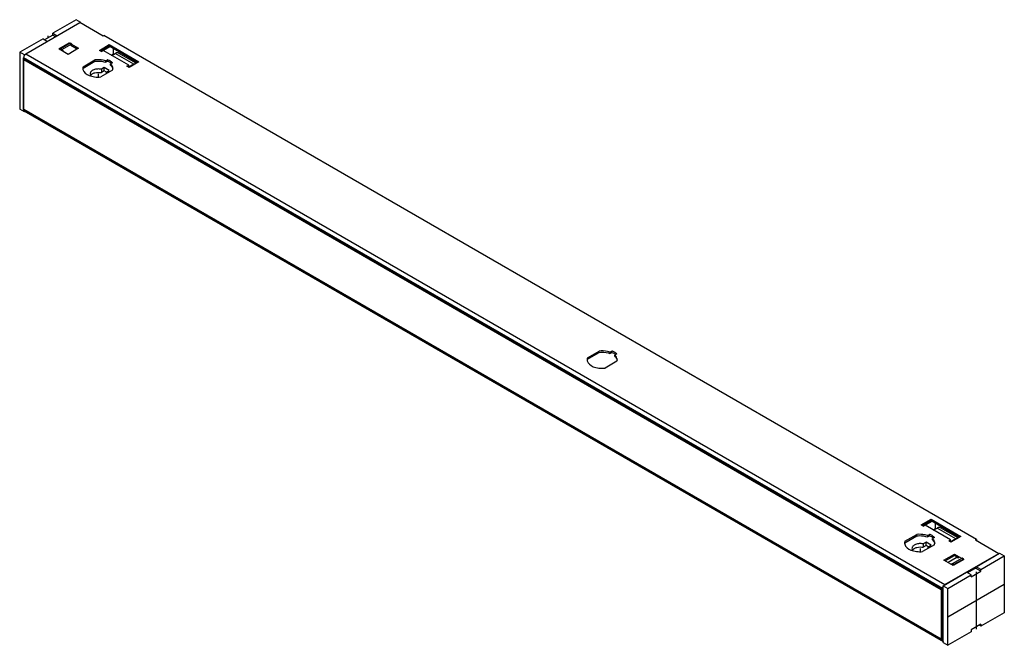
# Model space of a CAD drawing. Header units: millimetres. Extents: x 89 to 687, y 351 to 732.
import ezdxf

# ---------------------------------------------------------------- set-up
doc = ezdxf.new("R2010")
doc.units = ezdxf.units.MM
doc.header["$LTSCALE"] = 70.419623
doc.layers.get('0').update_dxf_attribs({"linetype": 'CONTINUOUS'})
doc.layers.add('INTFCLR_4669', color=7, linetype='CONTINUOUS')
doc.layers.add('INTFCLR_8012', color=7, linetype='CONTINUOUS')

msp = doc.modelspace()

# ---------------------------------------------------------------- linework, layer by layer
at = {"color": 7}
for p, q in [((122.91, 731.55), (108.73, 723.37)), ((125.74, 729.92), (122.91, 731.55)), ((92.43, 710.85), (125.17, 729.75)), ((139.31, 721.59), (125.17, 729.75)), ((125.74, 729.92), (125.31, 729.67)), ((125.74, 729.42), (125.74, 729.92)), ((102.79, 719.94), (88.62, 711.75)), ((102.79, 719.94), (105.48, 718.38)), ((108.73, 722.22), (103.78, 719.36)), ((108.73, 722.22), (108.73, 723.37)), ((108.73, 723.37), (111.42, 721.81)), ((108.73, 722.22), (110.43, 721.24)), ((139.31, 721.59), (139.8, 721.87)), ((670.13, 415.69), (139.8, 721.87)), ((112.33, 713.77), (118.7, 717.44)), ((117.99, 710.5), (112.33, 713.77)), ((113.04, 713.36), (113.4, 713.57)), ((113.4, 713.98), (119.34, 717.4)), ((113.4, 713.15), (113.4, 713.98)), ((113.4, 713.98), (114.32, 713.44)), ((114.32, 713.44), (120.26, 716.87)), ((114.32, 713.44), (115.85, 711.73)), ((124.35, 714.18), (117.99, 710.5)), ((118.7, 717.03), (118.7, 717.44)), ((118.7, 717.44), (124.35, 714.18)), ((119.34, 717.4), (120.26, 716.87)), ((119.76, 716.01), (123.65, 713.77)), ((123.25, 713.54), (122.4, 714.49)), ((137.04, 712.93), (143.06, 716.4)), ((138.28, 712.22), (137.04, 712.93)), ((137.75, 712.52), (143.06, 715.58)), ((138.28, 712.22), (143.59, 715.28)), ((154.9, 703.85), (139.34, 712.83)), ((143.06, 715.58), (143.06, 716.4)), ((143.06, 716.4), (161.09, 705.99)), ((143.06, 715.58), (160.38, 705.58)), ((145.71, 710.79), (145.71, 714.05)), ((88.62, 711.75), (88.62, 677.21)), ((91.44, 710.12), (88.62, 711.75)), ((91.01, 676.96), (91.01, 708.4)), ((649.63, 385.89), (91.01, 708.4)), ((91.19, 707.27), (91.54, 707.48)), ((91.19, 677.06), (91.19, 707.27)), ((91.19, 707.27), (648.74, 385.38)), ((92.09, 710.49), (91.44, 710.12)), ((91.44, 710.12), (91.44, 709.81)), ((91.54, 707.48), (649.1, 385.58)), ((92.43, 710.85), (651.04, 388.34)), ((127.11, 702.99), (134.32, 707.15)), ((127.11, 702.18), (134.32, 706.34)), ((134.32, 706.34), (134.32, 707.15)), ((140.86, 706.48), (142.05, 707.17)), ((140.86, 706.48), (140.86, 705.66)), ((140.86, 705.66), (142.05, 706.35)), ((142.05, 706.35), (142.05, 707.17)), ((144.29, 709.97), (145.71, 710.79)), ((144.54, 709.83), (146.7, 711.07)), ((158.01, 704.54), (146.7, 711.07)), ((159.46, 705.05), (148.7, 711.27)), ((127.11, 702.99), (127.11, 702.18)), ((145.07, 700.95), (137.86, 696.79)), ((140.06, 702.45), (138.27, 701.43)), ((138.27, 701.43), (138.27, 699.38)), ((140.06, 700.41), (138.27, 699.38)), ((140.06, 700.41), (140.06, 702.45)), ((143.1, 700.7), (140.06, 702.45)), ((141.33, 699.68), (140.06, 700.41)), ((141.31, 699.67), (143.1, 700.7)), ((145.09, 705.41), (143.9, 704.72)), ((143.9, 703.91), (143.9, 704.72)), ((153.84, 703.23), (154.9, 703.85)), ((155.08, 702.52), (153.84, 703.23)), ((154.9, 702.62), (154.9, 703.85)), ((158.01, 704.54), (154.93, 702.77)), ((161.09, 705.99), (155.08, 702.52)), ((131.41, 698.66), (131.73, 697.65)), ((131.73, 697.65), (131.54, 697.54)), ((131.73, 697.5), (131.73, 697.65)), ((141.31, 698.78), (141.31, 699.67)), ((91.44, 675.58), (88.62, 677.21)), ((91.01, 676.96), (91.43, 676.05)), ((91.01, 676.96), (649.63, 354.45)), ((648.74, 355.17), (91.19, 677.06)), ((650.04, 353.54), (91.43, 676.05)), ((91.44, 676.04), (91.44, 675.58)), ((91.44, 675.58), (91.84, 675.81)), ((433.65, 526.02), (440.85, 530.18)), ((433.65, 525.2), (440.85, 529.36)), ((440.85, 529.36), (440.85, 530.18)), ((447.39, 529.51), (448.59, 530.2)), ((447.39, 529.51), (447.39, 528.69)), ((447.39, 528.69), (448.59, 529.38)), ((448.59, 529.38), (448.59, 530.2)), ((451.63, 528.44), (450.43, 527.75)), ((450.43, 526.93), (450.43, 527.75)), ((433.65, 526.02), (433.65, 525.2)), ((451.6, 523.97), (444.39, 519.81)), ((636.62, 424.51), (642.63, 427.98)), ((637.32, 424.1), (642.63, 427.16)), ((637.86, 423.79), (643.16, 426.86)), ((642.63, 427.98), (660.66, 417.57)), ((642.63, 427.16), (642.63, 427.98)), ((642.63, 427.16), (659.95, 417.16)), ((645.28, 422.36), (645.28, 425.63)), ((637.86, 423.79), (636.62, 424.51)), ((654.47, 415.42), (638.92, 424.41)), ((643.87, 421.55), (645.28, 422.36)), ((644.11, 421.41), (646.27, 422.65)), ((657.58, 416.12), (646.27, 422.65)), ((659.04, 416.63), (648.27, 422.85)), ((626.69, 414.57), (633.89, 418.73)), ((626.69, 413.75), (633.89, 417.91)), ((626.69, 414.57), (626.69, 413.75)), ((633.89, 417.91), (633.89, 418.73)), ((639.63, 414.03), (637.85, 413)), ((637.85, 413), (637.85, 410.96)), ((642.67, 412.28), (639.63, 414.03)), ((639.63, 411.99), (639.63, 414.03)), ((640.43, 418.06), (641.63, 418.75)), ((640.43, 418.06), (640.43, 417.24)), ((640.43, 417.24), (641.63, 417.93)), ((641.63, 417.93), (641.63, 418.75)), ((644.67, 416.99), (643.47, 416.3)), ((643.47, 415.48), (643.47, 416.3)), ((653.41, 414.81), (654.47, 415.42)), ((654.65, 414.1), (653.41, 414.81)), ((654.47, 414.2), (654.47, 415.42)), ((657.58, 416.12), (654.51, 414.34)), ((660.66, 417.57), (654.65, 414.1)), ((669.64, 415.4), (670.13, 415.69)), ((669.64, 415.4), (683.78, 407.24)), ((670.13, 415.69), (670.13, 415.12)), ((630.99, 410.24), (631.3, 409.22)), ((631.3, 409.22), (631.11, 409.12)), ((631.3, 409.08), (631.3, 409.22)), ((644.64, 412.52), (637.43, 408.36)), ((639.63, 411.99), (637.85, 410.96)), ((640.9, 411.26), (639.63, 411.99)), ((640.88, 411.24), (642.67, 412.28)), ((640.88, 410.35), (640.88, 411.24)), ((651.04, 388.34), (683.78, 407.24)), ((670.09, 399.17), (684.27, 407.36)), ((683.78, 407.08), (683.78, 407.24)), ((684.27, 407.36), (687.1, 405.73)), ((650.44, 403.1), (656.81, 406.77)), ((656.1, 399.83), (650.44, 403.1)), ((651.15, 402.69), (656.81, 405.95)), ((657.79, 404.5), (652.9, 401.68)), ((661.39, 404.36), (655.46, 400.93)), ((662.46, 403.5), (656.1, 399.83)), ((662.31, 403.83), (656.37, 400.4)), ((656.81, 406.77), (662.46, 403.5)), ((656.81, 405.95), (656.81, 406.77)), ((656.81, 405.95), (659.44, 404.44)), ((659.44, 404.44), (657.79, 404.5)), ((658.64, 404.9), (658.64, 404.47)), ((662.31, 403.83), (661.39, 404.36)), ((672.92, 397.54), (687.1, 405.73)), ((687.1, 405.73), (687.1, 371.19)), ((649.98, 387.56), (664.15, 395.74)), ((654.1, 400.98), (655.46, 400.93)), ((656.37, 400.4), (655.46, 400.93)), ((656.37, 399.99), (656.37, 400.4)), ((666.98, 394.11), (664.15, 395.74)), ((670.09, 398.52), (664.72, 395.42)), ((666.98, 392.97), (672.92, 396.4)), ((672.92, 396.4), (669.67, 398.27)), ((672.92, 397.54), (670.09, 399.17)), ((670.09, 398.03), (670.09, 399.17)), ((672.92, 396.4), (672.92, 397.54)), ((652.8, 385.93), (666.98, 394.11)), ((666.98, 392.97), (666.98, 394.11)), ((648.74, 385.38), (649.1, 385.58)), ((648.74, 385.38), (648.74, 355.17)), ((649.1, 385.58), (649.1, 355.37)), ((649.63, 354.45), (649.63, 385.89)), ((649.98, 387.56), (652.8, 385.93)), ((649.98, 353.02), (649.98, 387.56)), ((652.8, 351.39), (652.8, 385.93)), ((687.1, 371.19), (672.92, 363)), ((666.98, 359.57), (652.8, 351.39)), ((672.92, 364.14), (666.98, 360.72)), ((666.98, 360.72), (666.98, 359.57)), ((672.92, 363), (671.93, 363.57)), ((672.92, 364.14), (672.92, 363)), ((648.74, 355.17), (649.1, 355.37)), ((649.98, 353.02), (652.8, 351.39))]:
    msp.add_line(p, q, dxfattribs=at)
for centre, radius, start, end in [((137.41, 695.01), 13.01, 67.5989, 69.0774), ((137.8, 695.95), 11.99, 63.2593, 67.64107), ((130.02, 701.97), 3.08, 175.69299, 179.96982), ((130.02, 701.97), 3.08, 179.98609, 188.60448), ((130.09, 701.98), 3.15, 188.61719, 193.05489), ((130.24, 701.11), 3.3, 161.11956, 165.21968), ((139.32, 697.84), 8.89, 54.4045, 56.57966), ((141.94, 702.02), 3.31, 341.11928, 345.2182), ((142.06, 701.98), 3.18, 345.20638, 352.93843), ((142.16, 701.97), 3.08, 352.96384, 359.95887), ((142.18, 701.97), 3.06, 359.97411, 5.21064), ((443.94, 518.04), 13.01, 67.5989, 69.0774), ((444.34, 518.98), 11.99, 63.2593, 67.64107), ((445.85, 520.86), 8.89, 54.4045, 56.57966), ((436.55, 525), 3.08, 175.69299, 179.96982), ((436.55, 525), 3.08, 179.98609, 188.60448), ((436.62, 525.01), 3.15, 188.61719, 193.05489), ((436.77, 524.14), 3.3, 161.11956, 165.21968), ((448.47, 525.04), 3.31, 341.11928, 345.2182), ((448.59, 525.01), 3.18, 345.20638, 352.93843), ((448.69, 525), 3.08, 352.96384, 359.95887), ((448.71, 525), 3.06, 359.97411, 5.21064), ((629.59, 413.55), 3.08, 175.69299, 179.96982), ((629.59, 413.55), 3.08, 179.98609, 188.60448), ((629.66, 413.56), 3.15, 188.61719, 193.05489), ((629.81, 412.69), 3.3, 161.11956, 165.21968), ((636.98, 406.59), 13.01, 67.5989, 69.0774), ((637.38, 407.53), 11.99, 63.2593, 67.64107), ((638.89, 409.41), 8.89, 54.4045, 56.57966), ((641.63, 413.56), 3.18, 345.20638, 352.93843), ((641.73, 413.55), 3.08, 352.96384, 359.95887), ((641.76, 413.55), 3.06, 359.97411, 5.21064), ((641.51, 413.59), 3.31, 341.11928, 345.2182), ((653.03, 385.56), 3.44, 149.99972, 154.02861), ((650.38, 354.12), 0.677, 228.02501, 239.92948)]:
    msp.add_arc(centre, radius, start, end, dxfattribs=at)
for points, knots in [([(92.43, 710.85), (92.01, 710.61), (91.34, 709.84), (91.01, 708.88), (91.01, 708.4)], [0, 0, 0, 0, 0.499998, 1, 1, 1, 1]), ([(140.86, 706.48), (140.36, 706.65), (138.24, 707.24), (135.98, 707.34), (134.32, 707.15)], [0, 0, 0, 0, 0.239748, 1, 1, 1, 1]), ([(134.32, 706.34), (134.88, 706.4), (137.08, 706.53), (139.31, 706.21), (140.86, 705.66)], [0, 0, 0, 0, 0.25604, 1, 1, 1, 1]), ([(145.09, 705.41), (144.96, 705.53), (144.37, 706.01), (143.72, 706.4), (143.2, 706.66)], [0, 0, 0, 0, 0.236868, 1, 1, 1, 1]), ([(148.7, 711.27), (148.56, 711.35), (148.26, 711.46), (147.76, 711.47), (147.22, 711.34), (146.87, 711.17), (146.7, 711.07)], [0, 0, 0, 0, 0.217772, 0.450951, 0.7102, 1, 1, 1, 1]), ([(127.02, 701.27), (127.41, 699.58), (129.68, 697.96), (132.4, 697.1), (134.78, 696.65), (136.63, 696.65), (137.86, 696.79)], [0, 0, 0, 0, 0.418251, 0.555633, 0.700975, 1, 1, 1, 1]), ([(138.27, 701.43), (137.88, 701.51), (137.08, 701.62), (135.87, 701.61), (134.69, 701.44), (133.62, 701.12), (132.7, 700.66), (131.99, 700.08), (131.53, 699.41), (131.41, 698.9), (131.41, 698.66)], [0, 0, 0, 0, 0.146728, 0.296096, 0.442432, 0.580386, 0.705714, 0.816142, 0.912526, 1, 1, 1, 1]), ([(143.9, 703.91), (144, 703.81), (144.35, 703.46), (144.65, 703.04), (144.83, 702.72)], [0, 0, 0, 0, 0.263221, 1, 1, 1, 1]), ([(145.23, 702.25), (145.21, 702.41), (145.1, 703.06), (144.78, 703.68), (144.48, 704.08)], [0, 0, 0, 0, 0.239329, 1, 1, 1, 1]), ([(158.01, 704.54), (158.11, 704.6), (158.48, 704.79), (158.9, 704.91), (159.2, 704.92)], [0, 0, 0, 0, 0.274199, 1, 1, 1, 1]), ([(131.73, 697.64), (131.99, 698.04), (132.58, 698.55), (133.53, 699.03), (134.7, 699.42), (136.31, 699.63), (137.63, 699.52), (138.27, 699.38)], [0, 0, 0, 0, 0.200993, 0.319176, 0.447302, 0.722199, 1, 1, 1, 1]), ([(141.6, 698.91), (141.59, 698.98), (141.53, 699.24), (141.42, 699.49), (141.31, 699.67)], [0, 0, 0, 0, 0.242156, 1, 1, 1, 1]), ([(447.39, 529.51), (446.89, 529.68), (444.77, 530.27), (442.51, 530.37), (440.85, 530.18)], [0, 0, 0, 0, 0.239748, 1, 1, 1, 1]), ([(440.85, 529.36), (441.41, 529.43), (443.61, 529.55), (445.85, 529.23), (447.39, 528.69)], [0, 0, 0, 0, 0.25604, 1, 1, 1, 1]), ([(451.63, 528.44), (451.49, 528.56), (450.9, 529.03), (450.25, 529.43), (449.73, 529.69)], [0, 0, 0, 0, 0.236868, 1, 1, 1, 1]), ([(450.43, 526.93), (450.53, 526.84), (450.88, 526.48), (451.19, 526.07), (451.36, 525.74)], [0, 0, 0, 0, 0.263221, 1, 1, 1, 1]), ([(451.76, 525.28), (451.74, 525.43), (451.63, 526.09), (451.31, 526.7), (451.01, 527.11)], [0, 0, 0, 0, 0.239329, 1, 1, 1, 1]), ([(433.55, 524.3), (433.94, 522.61), (436.21, 520.99), (438.93, 520.13), (441.31, 519.68), (443.17, 519.67), (444.39, 519.81)], [0, 0, 0, 0, 0.418251, 0.555633, 0.700975, 1, 1, 1, 1]), ([(648.27, 422.85), (648.14, 422.92), (647.83, 423.04), (647.33, 423.05), (646.79, 422.92), (646.45, 422.75), (646.27, 422.65)], [0, 0, 0, 0, 0.217772, 0.450951, 0.7102, 1, 1, 1, 1]), ([(637.85, 413), (637.46, 413.09), (636.65, 413.19), (635.44, 413.19), (634.27, 413.02), (633.19, 412.7), (632.27, 412.24), (631.56, 411.66), (631.1, 410.98), (630.99, 410.48), (630.99, 410.24)], [0, 0, 0, 0, 0.146728, 0.296096, 0.442432, 0.580386, 0.705714, 0.816142, 0.912526, 1, 1, 1, 1]), ([(640.43, 418.06), (639.93, 418.23), (637.81, 418.82), (635.55, 418.92), (633.89, 418.73)], [0, 0, 0, 0, 0.239748, 1, 1, 1, 1]), ([(633.89, 417.91), (634.45, 417.98), (636.65, 418.1), (638.89, 417.78), (640.43, 417.24)], [0, 0, 0, 0, 0.25604, 1, 1, 1, 1]), ([(644.67, 416.99), (644.53, 417.11), (643.94, 417.59), (643.29, 417.98), (642.77, 418.24)], [0, 0, 0, 0, 0.236868, 1, 1, 1, 1]), ([(643.47, 415.48), (643.57, 415.39), (643.92, 415.03), (644.23, 414.62), (644.4, 414.29)], [0, 0, 0, 0, 0.263221, 1, 1, 1, 1]), ([(644.8, 413.83), (644.79, 413.98), (644.67, 414.64), (644.36, 415.25), (644.05, 415.66)], [0, 0, 0, 0, 0.239329, 1, 1, 1, 1]), ([(657.58, 416.12), (657.68, 416.18), (658.06, 416.37), (658.47, 416.49), (658.78, 416.5)], [0, 0, 0, 0, 0.274199, 1, 1, 1, 1]), ([(626.59, 412.85), (626.98, 411.16), (629.25, 409.54), (631.97, 408.68), (634.35, 408.23), (636.21, 408.22), (637.43, 408.36)], [0, 0, 0, 0, 0.418251, 0.555633, 0.700975, 1, 1, 1, 1]), ([(631.3, 409.22), (631.56, 409.62), (632.15, 410.13), (633.1, 410.61), (634.28, 411), (635.89, 411.21), (637.2, 411.1), (637.85, 410.96)], [0, 0, 0, 0, 0.200993, 0.319176, 0.447302, 0.722199, 1, 1, 1, 1]), ([(641.17, 410.49), (641.16, 410.56), (641.11, 410.82), (640.99, 411.07), (640.88, 411.24)], [0, 0, 0, 0, 0.242156, 1, 1, 1, 1]), ([(649.63, 385.89), (649.63, 385.98), (649.66, 386.39), (649.79, 386.79), (649.93, 387.07)], [0, 0, 0, 0, 0.229739, 1, 1, 1, 1]), ([(649.93, 353.62), (649.88, 353.66), (649.69, 353.9), (649.63, 354.22), (649.63, 354.45)], [0, 0, 0, 0, 0.220899, 1, 1, 1, 1])]:
    msp.add_open_spline(points, degree=3, knots=knots, dxfattribs=at)
for points in [[(142.05, 706.35), (142.44, 706.2), (142.83, 706.03), (143.2, 705.85)], [(127.11, 702.99), (127.03, 702.74), (126.97, 702.47), (126.95, 702.2)], [(143.2, 705.85), (143.55, 705.67), (143.89, 705.47), (144.22, 705.26)], [(144.48, 704.08), (144.3, 704.31), (144.11, 704.52), (143.9, 704.72)], [(144.83, 702.72), (145.02, 702.37), (145.15, 701.99), (145.21, 701.6)], [(448.59, 529.38), (448.98, 529.23), (449.36, 529.06), (449.73, 528.87)], [(449.73, 528.87), (450.08, 528.7), (450.42, 528.5), (450.75, 528.29)], [(451.01, 527.11), (450.84, 527.34), (450.64, 527.55), (450.43, 527.75)], [(433.65, 526.02), (433.56, 525.76), (433.5, 525.5), (433.48, 525.23)], [(451.36, 525.74), (451.55, 525.4), (451.68, 525.01), (451.74, 524.62)], [(626.69, 414.57), (626.6, 414.31), (626.54, 414.05), (626.52, 413.78)], [(641.63, 417.93), (642.02, 417.78), (642.4, 417.61), (642.77, 417.42)], [(642.77, 417.42), (643.12, 417.25), (643.47, 417.05), (643.79, 416.84)], [(644.05, 415.66), (643.88, 415.89), (643.68, 416.1), (643.47, 416.3)], [(644.4, 414.29), (644.59, 413.95), (644.72, 413.56), (644.78, 413.17)], [(650.12, 387.41), (650.28, 387.66), (650.46, 387.88), (650.68, 388.07)], [(650.68, 388.07), (650.79, 388.17), (650.91, 388.26), (651.04, 388.34)]]:
    msp.add_open_spline(points, degree=3, dxfattribs=at)
at = {"layer": 'INTFCLR_4669', "color": 7, "true_color": 0x37005f}
for p, q in [((105.76, 721.81), (105.76, 720.51)), ((669.95, 395.99), (669.95, 361.12)), ((652.8, 368.66), (687.1, 388.46))]:
    msp.add_line(p, q, dxfattribs=at)
at = {"layer": 'INTFCLR_8012', "color": 7, "true_color": 0x37005f}
for p, q in [((136.51, 696.74), (136.51, 698.66)), ((636.09, 408.32), (636.09, 410.24))]:
    msp.add_line(p, q, dxfattribs=at)

doc.saveas('drawing.dxf')
